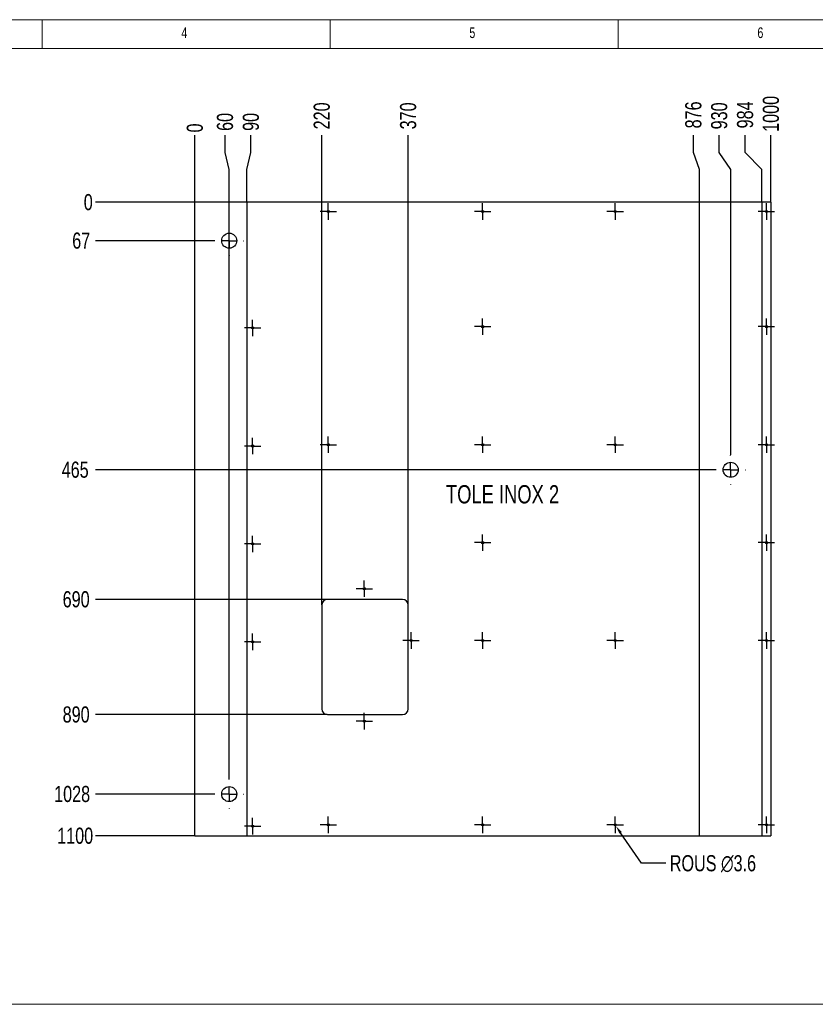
# Model space of a CAD drawing. Header units: millimetres. Extents: x 5 to 589, y 5 to 415.
# Tile 5 of 13: x 143 to 281, y 244 to 415. Entities that reach past the tile are written whole.
import ezdxf

# ---------------------------------------------------------------- set-up
doc = ezdxf.new("R2010")
doc.units = ezdxf.units.MM
doc.header["$PDSIZE"] = -1
doc.linetypes.add('CENTERX2', pattern=[20.32, 12.7, -2.54, 2.54, -2.54])
for name, color, linetype in [('COTES', 1, 'Continuous'), ('GRAVURES', 9, 'Continuous'), ('NOTES', 6, 'Continuous'), ('TRAIT-MIXTES', 3, 'CENTERX2')]:
    doc.layers.add(name, color=color, linetype=linetype)
doc.layers.add('TRAIT-FORT', color=4, linetype='Continuous', lineweight=25)
doc.styles.add('SLDTEXTSTYLE0', font='TXT', dxfattribs={"width": 0.75})
doc.dimstyles.new('SLDDIMSTYLE0', dxfattribs={"dimtxt": 2.8, "dimasz": 0.266667, "dimexe": 0, "dimexo": 0.0625, "dimgap": 0.7, "dimtad": 0, "dimtih": 1, "dimtoh": 1, "dimdec": 0, "dimlfac": 10, "dimrnd": 1e-09, "dimdsep": 46, "dimtxsty": 'SLDTEXTSTYLE0', "dimblk1": 'ORIGIN', "dimblk2": 'ORIGIN', "dimsah": 1, "dimcen": 0.09, "dimadec": 0, "dimazin": 2, "dimtfac": 1, "dimtdec": 0, "dimtofl": 0, "dimtmove": 0, "dimatfit": 3, "dimldrblk": 'ORIGIN', "dimfxl": 1, "dimfrac": 2, "dimtolj": 1, "dimtzin": 12, "dimarcsym": 0})
doc.dimstyles.new('SLDDIMSTYLE1', dxfattribs={"dimtxt": 2.8, "dimasz": 1.5, "dimexe": 0, "dimexo": 0.0625, "dimgap": 0.7, "dimtad": 0, "dimtih": 1, "dimtoh": 1, "dimdec": 0, "dimlfac": 10, "dimrnd": 1e-09, "dimzin": 12, "dimdsep": 46, "dimtxsty": 'SLDTEXTSTYLE0', "dimsah": 1, "dimcen": 0.09, "dimadec": 0, "dimazin": 3, "dimtfac": 1, "dimtdec": 0, "dimtofl": 0, "dimtmove": 0, "dimatfit": 3, "dimfxl": 1, "dimfrac": 2, "dimtolj": 1, "dimtzin": 12, "dimarcsym": 0})
doc.dimstyles.new('SLDDIMSTYLE5', dxfattribs={"dimtxt": 2.8, "dimasz": 1.5, "dimexe": 0, "dimexo": 0.0625, "dimgap": 0.7, "dimtad": 0, "dimtih": 1, "dimtoh": 1, "dimdec": 1, "dimlfac": 10, "dimrnd": 1e-09, "dimzin": 12, "dimdsep": 46, "dimtxsty": 'SLDTEXTSTYLE0', "dimblk1": 'NONE', "dimsah": 1, "dimcen": 0, "dimadec": 0, "dimazin": 3, "dimtfac": 1, "dimtdec": 1, "dimtmove": 0, "dimatfit": 3, "dimldrblk": 'NONE', "dimfxl": 1, "dimfrac": 2, "dimtolj": 1, "dimtzin": 12, "dimarcsym": 0})

# ---------------------------------------------------------------- blocks, each defined once
blk = doc.blocks.new('_D_88')
at = {"layer": 'COTES', "color": 0, "lineweight": -2, "transparency": 16777216}
blk.add_line((173.52, 383.37), (173.52, 394.97), dxfattribs=at)
at = {"layer": 'Defpoints', "color": 0, "transparency": 16777216}
for p in [(173.52, 394.97), (173.52, 383.31), (173.52, 383.31)]:
    blk.add_point(p, dxfattribs=at)
at = {"layer": 'COTES', "color": 0, "transparency": 16777216, "insert": (173.52, 396.2), "char_height": 2.8, "attachment_point": 5, "rotation": 90, "style": 'SLDTEXTSTYLE0'}
blk.add_mtext('\\A1;0', dxfattribs=at)
blk = doc.blocks.new('_Origin')
at = {"color": 0, "linetype": 'ByBlock', "lineweight": -2}
blk.add_line((0, 0), (-1, 0), dxfattribs=at)
blk.add_circle((0, 0), 0.5, dxfattribs=at)
blk = doc.blocks.new('_D_89')
at = {"layer": 'COTES', "color": 0, "lineweight": -2, "transparency": 16777216}
for p, q in [((178.76, 391.97), (178.76, 394.97)), ((179.49, 388.97), (178.76, 391.97)), ((179.49, 283.18), (179.49, 388.97))]:
    blk.add_line(p, q, dxfattribs=at)
at = {"layer": 'Defpoints', "color": 0, "transparency": 16777216}
for p in [(178.76, 394.97), (173.52, 383.31), (179.49, 283.12)]:
    blk.add_point(p, dxfattribs=at)
at = {"layer": 'COTES', "color": 0, "transparency": 16777216, "insert": (178.76, 397.25), "char_height": 2.8, "attachment_point": 5, "rotation": 90, "style": 'SLDTEXTSTYLE0'}
blk.add_mtext('\\A1;60', dxfattribs=at)
blk = doc.blocks.new('_D_90')
at = {"layer": 'COTES', "color": 0, "lineweight": -2, "transparency": 16777216}
for p, q in [((183.25, 391.97), (183.25, 394.97)), ((182.53, 388.97), (183.25, 391.97)), ((182.53, 383.37), (182.53, 388.97))]:
    blk.add_line(p, q, dxfattribs=at)
at = {"layer": 'Defpoints', "color": 0, "transparency": 16777216}
for p in [(183.25, 394.97), (173.52, 383.31), (182.53, 383.31)]:
    blk.add_point(p, dxfattribs=at)
at = {"layer": 'COTES', "color": 0, "transparency": 16777216, "insert": (183.25, 397.25), "char_height": 2.8, "attachment_point": 5, "rotation": 90, "style": 'SLDTEXTSTYLE0'}
blk.add_mtext('\\A1;90', dxfattribs=at)
blk = doc.blocks.new('_D_91')
at = {"layer": 'COTES', "color": 0, "lineweight": -2, "transparency": 16777216}
blk.add_line((195.55, 313.42), (195.55, 394.97), dxfattribs=at)
at = {"layer": 'Defpoints', "color": 0, "transparency": 16777216}
for p in [(195.55, 394.97), (173.52, 383.31), (195.55, 313.36)]:
    blk.add_point(p, dxfattribs=at)
at = {"layer": 'COTES', "color": 0, "transparency": 16777216, "insert": (195.55, 398.3), "char_height": 2.8, "attachment_point": 5, "rotation": 90, "style": 'SLDTEXTSTYLE0'}
blk.add_mtext('\\A1;220', dxfattribs=at)
blk = doc.blocks.new('_D_92')
at = {"layer": 'COTES', "color": 0, "lineweight": -2, "transparency": 16777216}
blk.add_line((210.55, 304.42), (210.55, 394.97), dxfattribs=at)
at = {"layer": 'Defpoints', "color": 0, "transparency": 16777216}
for p in [(210.55, 394.97), (173.52, 383.31), (210.55, 304.36)]:
    blk.add_point(p, dxfattribs=at)
at = {"layer": 'COTES', "color": 0, "transparency": 16777216, "insert": (210.55, 398.3), "char_height": 2.8, "attachment_point": 5, "rotation": 90, "style": 'SLDTEXTSTYLE0'}
blk.add_mtext('\\A1;370', dxfattribs=at)
blk = doc.blocks.new('_D_93')
at = {"layer": 'COTES', "color": 0, "lineweight": -2, "transparency": 16777216}
for p, q in [((260.06, 391.97), (260.06, 394.97)), ((261.13, 388.97), (260.06, 391.97)), ((261.13, 383.37), (261.13, 388.97))]:
    blk.add_line(p, q, dxfattribs=at)
at = {"layer": 'Defpoints', "color": 0, "transparency": 16777216}
for p in [(260.06, 394.97), (173.52, 383.31), (261.13, 383.31)]:
    blk.add_point(p, dxfattribs=at)
at = {"layer": 'COTES', "color": 0, "transparency": 16777216, "insert": (260.06, 398.47), "char_height": 2.8, "attachment_point": 5, "rotation": 90, "style": 'SLDTEXTSTYLE0'}
blk.add_mtext('\\A1;876', dxfattribs=at)
blk = doc.blocks.new('_D_94')
at = {"layer": 'COTES', "color": 0, "lineweight": -2, "transparency": 16777216}
for p, q in [((264.55, 391.97), (264.55, 394.97)), ((266.53, 388.97), (264.55, 391.97)), ((266.53, 339.48), (266.53, 388.97))]:
    blk.add_line(p, q, dxfattribs=at)
at = {"layer": 'Defpoints', "color": 0, "transparency": 16777216}
for p in [(264.55, 394.97), (173.52, 383.31), (266.53, 339.42)]:
    blk.add_point(p, dxfattribs=at)
at = {"layer": 'COTES', "color": 0, "transparency": 16777216, "insert": (264.55, 398.3), "char_height": 2.8, "attachment_point": 5, "rotation": 90, "style": 'SLDTEXTSTYLE0'}
blk.add_mtext('\\A1;930', dxfattribs=at)
blk = doc.blocks.new('_D_95')
at = {"layer": 'COTES', "color": 0, "lineweight": -2, "transparency": 16777216}
for p, q in [((269.04, 391.97), (269.04, 394.97)), ((271.96, 388.97), (269.04, 391.97)), ((271.96, 383.37), (271.96, 388.97))]:
    blk.add_line(p, q, dxfattribs=at)
at = {"layer": 'Defpoints', "color": 0, "transparency": 16777216}
for p in [(269.04, 394.97), (173.52, 383.31), (271.96, 383.31)]:
    blk.add_point(p, dxfattribs=at)
at = {"layer": 'COTES', "color": 0, "transparency": 16777216, "insert": (269.04, 398.47), "char_height": 2.8, "attachment_point": 5, "rotation": 90, "style": 'SLDTEXTSTYLE0'}
blk.add_mtext('\\A1;984', dxfattribs=at)
blk = doc.blocks.new('_D_96')
at = {"layer": 'COTES', "color": 0, "lineweight": -2, "transparency": 16777216}
blk.add_line((273.52, 383.37), (273.52, 394.97), dxfattribs=at)
at = {"layer": 'Defpoints', "color": 0, "transparency": 16777216}
for p in [(273.52, 394.97), (173.52, 383.31), (273.52, 383.31)]:
    blk.add_point(p, dxfattribs=at)
at = {"layer": 'COTES', "color": 0, "transparency": 16777216, "insert": (273.52, 398.65), "char_height": 2.8, "attachment_point": 5, "rotation": 90, "style": 'SLDTEXTSTYLE0'}
blk.add_mtext('\\A1;1000', dxfattribs=at)
blk = doc.blocks.new('_D_97')
at = {"layer": 'COTES', "color": 0, "lineweight": -2, "transparency": 16777216}
blk.add_line((173.46, 383.31), (156.24, 383.31), dxfattribs=at)
at = {"layer": 'Defpoints', "color": 0, "transparency": 16777216}
for p in [(156.24, 383.31), (173.52, 383.31), (173.52, 383.31)]:
    blk.add_point(p, dxfattribs=at)
at = {"layer": 'COTES', "color": 0, "transparency": 16777216, "insert": (155.01, 383.31), "char_height": 2.8, "attachment_point": 5, "style": 'SLDTEXTSTYLE0'}
blk.add_mtext('\\A1;0', dxfattribs=at)
blk = doc.blocks.new('_D_98')
at = {"layer": 'COTES', "color": 0, "lineweight": -2, "transparency": 16777216}
blk.add_line((176.86, 376.63), (156.24, 376.63), dxfattribs=at)
at = {"layer": 'Defpoints', "color": 0, "transparency": 16777216}
for p in [(173.52, 383.31), (156.24, 376.63), (176.93, 376.63)]:
    blk.add_point(p, dxfattribs=at)
at = {"layer": 'COTES', "color": 0, "transparency": 16777216, "insert": (153.79, 376.63), "char_height": 2.8, "attachment_point": 5, "style": 'SLDTEXTSTYLE0'}
blk.add_mtext('\\A1;67', dxfattribs=at)
blk = doc.blocks.new('_D_99')
at = {"layer": 'COTES', "color": 0, "lineweight": -2, "transparency": 16777216}
blk.add_line((263.9, 336.86), (156.24, 336.86), dxfattribs=at)
at = {"layer": 'Defpoints', "color": 0, "transparency": 16777216}
for p in [(173.52, 383.31), (156.24, 336.86), (263.97, 336.86)]:
    blk.add_point(p, dxfattribs=at)
at = {"layer": 'COTES', "color": 0, "transparency": 16777216, "insert": (152.74, 336.86), "char_height": 2.8, "attachment_point": 5, "style": 'SLDTEXTSTYLE0'}
blk.add_mtext('\\A1;465', dxfattribs=at)
blk = doc.blocks.new('_D_100')
at = {"layer": 'COTES', "color": 0, "lineweight": -2, "transparency": 16777216}
blk.add_line((196.49, 314.36), (156.24, 314.36), dxfattribs=at)
at = {"layer": 'Defpoints', "color": 0, "transparency": 16777216}
for p in [(173.52, 383.31), (156.24, 314.36), (196.55, 314.36)]:
    blk.add_point(p, dxfattribs=at)
at = {"layer": 'COTES', "color": 0, "transparency": 16777216, "insert": (152.91, 314.36), "char_height": 2.8, "attachment_point": 5, "style": 'SLDTEXTSTYLE0'}
blk.add_mtext('\\A1;690', dxfattribs=at)
blk = doc.blocks.new('_D_101')
at = {"layer": 'COTES', "color": 0, "lineweight": -2, "transparency": 16777216}
blk.add_line((196.49, 294.36), (156.24, 294.36), dxfattribs=at)
at = {"layer": 'Defpoints', "color": 0, "transparency": 16777216}
for p in [(173.52, 383.31), (156.24, 294.36), (196.55, 294.36)]:
    blk.add_point(p, dxfattribs=at)
at = {"layer": 'COTES', "color": 0, "transparency": 16777216, "insert": (152.91, 294.36), "char_height": 2.8, "attachment_point": 5, "style": 'SLDTEXTSTYLE0'}
blk.add_mtext('\\A1;890', dxfattribs=at)
blk = doc.blocks.new('_D_102')
at = {"layer": 'COTES', "color": 0, "lineweight": -2, "transparency": 16777216}
blk.add_line((176.86, 280.56), (156.24, 280.56), dxfattribs=at)
at = {"layer": 'Defpoints', "color": 0, "transparency": 16777216}
for p in [(173.52, 383.31), (156.24, 280.56), (176.93, 280.56)]:
    blk.add_point(p, dxfattribs=at)
at = {"layer": 'COTES', "color": 0, "transparency": 16777216, "insert": (152.21, 280.56), "char_height": 2.8, "attachment_point": 5, "style": 'SLDTEXTSTYLE0'}
blk.add_mtext('\\A1;1028', dxfattribs=at)
blk = doc.blocks.new('_D_103')
at = {"layer": 'COTES', "color": 0, "lineweight": -2, "transparency": 16777216}
blk.add_line((173.46, 273.31), (156.24, 273.31), dxfattribs=at)
at = {"layer": 'Defpoints', "color": 0, "transparency": 16777216}
for p in [(173.52, 383.31), (156.24, 273.31), (173.52, 273.31)]:
    blk.add_point(p, dxfattribs=at)
at = {"layer": 'COTES', "color": 0, "transparency": 16777216, "insert": (152.74, 273.31), "char_height": 2.8, "attachment_point": 5, "style": 'SLDTEXTSTYLE0'}
blk.add_mtext('\\A1;1100', dxfattribs=at)
blk = doc.blocks.new('_D_104')
at = {"layer": 'COTES', "color": 0, "lineweight": -2, "transparency": 16777216}
for p, q in [((246.37, 275.36), (246.58, 275.06)), ((251.06, 268.55), (247.43, 273.83)), ((255.26, 268.55), (251.06, 268.55))]:
    blk.add_line(p, q, dxfattribs=at)
at = {"layer": 'COTES', "color": 0, "transparency": 16777216}
blk.add_solid([(247.63, 273.97), (247.22, 273.68), (246.58, 275.06)], dxfattribs=at)
at = {"layer": 'Defpoints', "color": 0, "transparency": 16777216}
for p in [(246.37, 275.36), (246.58, 275.06)]:
    blk.add_point(p, dxfattribs=at)
at = {"layer": 'COTES', "color": 0, "transparency": 16777216, "insert": (255.96, 269.95), "char_height": 2.8, "attachment_point": 1, "style": 'SLDTEXTSTYLE0'}
blk.add_mtext('\\A1;ROUS ∅3.6', dxfattribs=at)
blk = doc.blocks.new('_None')
blk = doc.blocks.new('SW_CENTERMARKSYMBOL_151')
at = {"layer": 'TRAIT-MIXTES', "color": 0}
for p, q in [((-1.25, 0), (-1.43, 0)), ((0, 0), (-1.25, 0)), ((0, 1.25), (0, 1.43)), ((0, 0), (0, 1.25)), ((0, 0), (0, -1.25)), ((0, 0), (1.25, 0)), ((1.25, 0), (1.43, 0)), ((0, -1.25), (0, -1.43))]:
    blk.add_line(p, q, dxfattribs=at)
blk = doc.blocks.new('SW_CENTERMARKSYMBOL_152')
at = {"layer": 'TRAIT-MIXTES', "color": 0}
for p, q in [((-1.25, 0), (-1.43, 0)), ((0, 0), (-1.25, 0)), ((0, 1.25), (0, 1.43)), ((0, 0), (0, 1.25)), ((0, 0), (0, -1.25)), ((0, 0), (1.25, 0)), ((1.25, 0), (1.43, 0)), ((0, -1.25), (0, -1.43))]:
    blk.add_line(p, q, dxfattribs=at)
blk = doc.blocks.new('SW_CENTERMARKSYMBOL_153')
at = {"layer": 'TRAIT-MIXTES', "color": 0}
for p, q in [((-1.25, 0), (-1.43, 0)), ((0, 0), (-1.25, 0)), ((0, 1.25), (0, 1.43)), ((0, 0), (0, 1.25)), ((0, 0), (0, -1.25)), ((0, 0), (1.25, 0)), ((1.25, 0), (1.43, 0)), ((0, -1.25), (0, -1.43))]:
    blk.add_line(p, q, dxfattribs=at)
blk = doc.blocks.new('SW_CENTERMARKSYMBOL_154')
at = {"layer": 'TRAIT-MIXTES', "color": 0}
for p, q in [((-1.25, 0), (-1.43, 0)), ((0, 0), (-1.25, 0)), ((0, 1.25), (0, 1.43)), ((0, 0), (0, 1.25)), ((0, 0), (0, -1.25)), ((0, 0), (1.25, 0)), ((1.25, 0), (1.43, 0)), ((0, -1.25), (0, -1.43))]:
    blk.add_line(p, q, dxfattribs=at)
blk = doc.blocks.new('SW_CENTERMARKSYMBOL_155')
at = {"layer": 'TRAIT-MIXTES', "color": 0}
for p, q in [((-1.25, 0), (-1.43, 0)), ((0, 0), (-1.25, 0)), ((0, 1.25), (0, 1.43)), ((0, 0), (0, 1.25)), ((0, 0), (0, -1.25)), ((0, 0), (1.25, 0)), ((1.25, 0), (1.43, 0)), ((0, -1.25), (0, -1.43))]:
    blk.add_line(p, q, dxfattribs=at)
blk = doc.blocks.new('SW_CENTERMARKSYMBOL_156')
at = {"layer": 'TRAIT-MIXTES', "color": 0}
for p, q in [((-1.25, 0), (-1.43, 0)), ((0, 0), (-1.25, 0)), ((0, 1.25), (0, 1.43)), ((0, 0), (0, 1.25)), ((0, 0), (0, -1.25)), ((0, 0), (1.25, 0)), ((1.25, 0), (1.43, 0)), ((0, -1.25), (0, -1.43))]:
    blk.add_line(p, q, dxfattribs=at)
blk = doc.blocks.new('SW_CENTERMARKSYMBOL_157')
at = {"layer": 'TRAIT-MIXTES', "color": 0}
for p, q in [((-1.25, 0), (-1.43, 0)), ((0, 0), (-1.25, 0)), ((0, 1.25), (0, 1.43)), ((0, 0), (0, 1.25)), ((0, 0), (0, -1.25)), ((0, 0), (1.25, 0)), ((1.25, 0), (1.43, 0)), ((0, -1.25), (0, -1.43))]:
    blk.add_line(p, q, dxfattribs=at)
blk = doc.blocks.new('SW_CENTERMARKSYMBOL_158')
at = {"layer": 'TRAIT-MIXTES', "color": 0}
for p, q in [((-1.25, 0), (-1.43, 0)), ((0, 0), (-1.25, 0)), ((0, 1.25), (0, 1.43)), ((0, 0), (0, 1.25)), ((0, 0), (0, -1.25)), ((0, 0), (1.25, 0)), ((1.25, 0), (1.43, 0)), ((0, -1.25), (0, -1.43))]:
    blk.add_line(p, q, dxfattribs=at)
blk = doc.blocks.new('SW_CENTERMARKSYMBOL_159')
at = {"layer": 'TRAIT-MIXTES', "color": 0}
for p, q in [((-1.25, 0), (-1.43, 0)), ((0, 0), (-1.25, 0)), ((0, 1.25), (0, 1.43)), ((0, 0), (0, 1.25)), ((0, 0), (0, -1.25)), ((0, 0), (1.25, 0)), ((1.25, 0), (1.43, 0)), ((0, -1.25), (0, -1.43))]:
    blk.add_line(p, q, dxfattribs=at)
blk = doc.blocks.new('SW_CENTERMARKSYMBOL_160')
at = {"layer": 'TRAIT-MIXTES', "color": 0}
for p, q in [((-1.25, 0), (-1.43, 0)), ((0, 0), (-1.25, 0)), ((0, 1.25), (0, 1.43)), ((0, 0), (0, 1.25)), ((0, 0), (0, -1.25)), ((0, 0), (1.25, 0)), ((1.25, 0), (1.43, 0)), ((0, -1.25), (0, -1.43))]:
    blk.add_line(p, q, dxfattribs=at)
blk = doc.blocks.new('SW_CENTERMARKSYMBOL_161')
at = {"layer": 'TRAIT-MIXTES', "color": 0}
for p, q in [((-1.25, 0), (-1.43, 0)), ((0, 0), (-1.25, 0)), ((0, 1.25), (0, 1.43)), ((0, 0), (0, 1.25)), ((0, 0), (0, -1.25)), ((0, 0), (1.25, 0)), ((1.25, 0), (1.43, 0)), ((0, -1.25), (0, -1.43))]:
    blk.add_line(p, q, dxfattribs=at)
blk = doc.blocks.new('SW_CENTERMARKSYMBOL_162')
at = {"layer": 'TRAIT-MIXTES', "color": 0}
for p, q in [((-1.25, 0), (-1.43, 0)), ((0, 0), (-1.25, 0)), ((0, 1.25), (0, 1.43)), ((0, 0), (0, 1.25)), ((0, 0), (0, -1.25)), ((0, 0), (1.25, 0)), ((1.25, 0), (1.43, 0)), ((0, -1.25), (0, -1.43))]:
    blk.add_line(p, q, dxfattribs=at)
blk = doc.blocks.new('SW_CENTERMARKSYMBOL_163')
at = {"layer": 'TRAIT-MIXTES', "color": 0}
for p, q in [((-1.25, 0), (-1.43, 0)), ((0, 0), (-1.25, 0)), ((0, 1.25), (0, 1.43)), ((0, 0), (0, 1.25)), ((0, 0), (0, -1.25)), ((0, 0), (1.25, 0)), ((1.25, 0), (1.43, 0)), ((0, -1.25), (0, -1.43))]:
    blk.add_line(p, q, dxfattribs=at)
blk = doc.blocks.new('SW_CENTERMARKSYMBOL_164')
at = {"layer": 'TRAIT-MIXTES', "color": 0}
for p, q in [((-1.25, 0), (-1.43, 0)), ((0, 0), (-1.25, 0)), ((0, 1.25), (0, 1.43)), ((0, 0), (0, 1.25)), ((0, 0), (0, -1.25)), ((0, 0), (1.25, 0)), ((1.25, 0), (1.43, 0)), ((0, -1.25), (0, -1.43))]:
    blk.add_line(p, q, dxfattribs=at)
blk = doc.blocks.new('SW_CENTERMARKSYMBOL_165')
at = {"layer": 'TRAIT-MIXTES', "color": 0}
for p, q in [((-1.25, 0), (-1.43, 0)), ((0, 0), (-1.25, 0)), ((0, 1.25), (0, 1.43)), ((0, 0), (0, 1.25)), ((0, 0), (0, -1.25)), ((0, 0), (1.25, 0)), ((1.25, 0), (1.43, 0)), ((0, -1.25), (0, -1.43))]:
    blk.add_line(p, q, dxfattribs=at)
blk = doc.blocks.new('SW_CENTERMARKSYMBOL_166')
at = {"layer": 'TRAIT-MIXTES', "color": 0}
for p, q in [((-1.25, 0), (-1.43, 0)), ((0, 0), (-1.25, 0)), ((0, 1.25), (0, 1.43)), ((0, 0), (0, 1.25)), ((0, 0), (0, -1.25)), ((0, 0), (1.25, 0)), ((1.25, 0), (1.43, 0)), ((0, -1.25), (0, -1.43))]:
    blk.add_line(p, q, dxfattribs=at)
blk = doc.blocks.new('SW_CENTERMARKSYMBOL_167')
at = {"layer": 'TRAIT-MIXTES', "color": 0}
for p, q in [((-1.25, 0), (-1.43, 0)), ((0, 0), (-1.25, 0)), ((0, 1.25), (0, 1.43)), ((0, 0), (0, 1.25)), ((0, 0), (0, -1.25)), ((0, 0), (1.25, 0)), ((1.25, 0), (1.43, 0)), ((0, -1.25), (0, -1.43))]:
    blk.add_line(p, q, dxfattribs=at)
blk = doc.blocks.new('SW_CENTERMARKSYMBOL_168')
at = {"layer": 'TRAIT-MIXTES', "color": 0}
for p, q in [((-1.25, 0), (-1.43, 0)), ((0, 0), (-1.25, 0)), ((0, 1.25), (0, 1.43)), ((0, 0), (0, 1.25)), ((0, 0), (0, -1.25)), ((0, 0), (1.25, 0)), ((1.25, 0), (1.43, 0)), ((0, -1.25), (0, -1.43))]:
    blk.add_line(p, q, dxfattribs=at)
blk = doc.blocks.new('SW_CENTERMARKSYMBOL_169')
at = {"layer": 'TRAIT-MIXTES', "color": 0}
for p, q in [((-1.25, 0), (-1.43, 0)), ((0, 0), (-1.25, 0)), ((0, 1.25), (0, 1.43)), ((0, 0), (0, 1.25)), ((0, 0), (0, -1.25)), ((0, 0), (1.25, 0)), ((1.25, 0), (1.43, 0)), ((0, -1.25), (0, -1.43))]:
    blk.add_line(p, q, dxfattribs=at)
blk = doc.blocks.new('SW_CENTERMARKSYMBOL_170')
at = {"layer": 'TRAIT-MIXTES', "color": 0}
for p, q in [((-1.25, 0), (-1.43, 0)), ((0, 0), (-1.25, 0)), ((0, 1.25), (0, 1.43)), ((0, 0), (0, 1.25)), ((0, 0), (0, -1.25)), ((0, 0), (1.25, 0)), ((1.25, 0), (1.43, 0)), ((0, -1.25), (0, -1.43))]:
    blk.add_line(p, q, dxfattribs=at)
blk = doc.blocks.new('SW_CENTERMARKSYMBOL_171')
at = {"layer": 'TRAIT-MIXTES', "color": 0}
for p, q in [((-1.25, 0), (-1.43, 0)), ((0, 0), (-1.25, 0)), ((0, 1.25), (0, 1.43)), ((0, 0), (0, 1.25)), ((0, 0), (0, -1.25)), ((0, 0), (1.25, 0)), ((1.25, 0), (1.43, 0)), ((0, -1.25), (0, -1.43))]:
    blk.add_line(p, q, dxfattribs=at)
blk = doc.blocks.new('SW_CENTERMARKSYMBOL_172')
at = {"layer": 'TRAIT-MIXTES', "color": 0}
for p, q in [((-1.25, 0), (-1.43, 0)), ((0, 0), (-1.25, 0)), ((0, 1.25), (0, 1.43)), ((0, 0), (0, 1.25)), ((0, 0), (0, -1.25)), ((0, 0), (1.25, 0)), ((1.25, 0), (1.43, 0)), ((0, -1.25), (0, -1.43))]:
    blk.add_line(p, q, dxfattribs=at)
blk = doc.blocks.new('SW_CENTERMARKSYMBOL_173')
at = {"layer": 'TRAIT-MIXTES', "color": 0}
for p, q in [((-1.25, 0), (-1.43, 0)), ((0, 0), (-1.25, 0)), ((0, 1.25), (0, 1.43)), ((0, 0), (0, 1.25)), ((0, 0), (0, -1.25)), ((0, 0), (1.25, 0)), ((1.25, 0), (1.43, 0)), ((0, -1.25), (0, -1.43))]:
    blk.add_line(p, q, dxfattribs=at)
blk = doc.blocks.new('SW_CENTERMARKSYMBOL_174')
at = {"layer": 'TRAIT-MIXTES', "color": 0}
for p, q in [((-1.25, 0), (-1.43, 0)), ((0, 0), (-1.25, 0)), ((0, 1.25), (0, 1.43)), ((0, 0), (0, 1.25)), ((0, 0), (0, -1.25)), ((0, 0), (1.25, 0)), ((1.25, 0), (1.43, 0)), ((0, -1.25), (0, -1.43))]:
    blk.add_line(p, q, dxfattribs=at)
blk = doc.blocks.new('SW_CENTERMARKSYMBOL_175')
at = {"layer": 'TRAIT-MIXTES', "color": 0}
for p, q in [((-1.25, 0), (-1.43, 0)), ((0, 0), (-1.25, 0)), ((0, 1.25), (0, 1.43)), ((0, 0), (0, 1.25)), ((0, 0), (0, -1.25)), ((0, 0), (1.25, 0)), ((1.25, 0), (1.43, 0)), ((0, -1.25), (0, -1.43))]:
    blk.add_line(p, q, dxfattribs=at)
blk = doc.blocks.new('SW_CENTERMARKSYMBOL_176')
at = {"layer": 'TRAIT-MIXTES', "color": 0}
for p, q in [((-1.25, 0), (-1.43, 0)), ((0, 0), (-1.25, 0)), ((0, 1.25), (0, 1.43)), ((0, 0), (0, 1.25)), ((0, 0), (0, -1.25)), ((0, 0), (1.25, 0)), ((1.25, 0), (1.43, 0)), ((0, -1.25), (0, -1.43))]:
    blk.add_line(p, q, dxfattribs=at)
blk = doc.blocks.new('SW_CENTERMARKSYMBOL_177')
at = {"layer": 'TRAIT-MIXTES', "color": 0}
for p, q in [((-1.25, 0), (-1.43, 0)), ((0, 0), (-1.25, 0)), ((0, 1.25), (0, 1.43)), ((0, 0), (0, 1.25)), ((0, 0), (0, -1.25)), ((0, 0), (1.25, 0)), ((1.25, 0), (1.43, 0)), ((0, -1.25), (0, -1.43))]:
    blk.add_line(p, q, dxfattribs=at)
blk = doc.blocks.new('SW_CENTERMARKSYMBOL_178')
at = {"layer": 'TRAIT-MIXTES', "color": 0}
for p, q in [((0, 2.5), (0, 2.56)), ((-2.5, 0), (-2.56, 0)), ((0, 0), (-1.25, 0)), ((0, 0), (0, 1.25)), ((0, 0), (0, -1.25)), ((0, 0), (1.25, 0)), ((2.5, 0), (2.56, 0)), ((0, -2.5), (0, -2.56))]:
    blk.add_line(p, q, dxfattribs=at)
blk = doc.blocks.new('SW_CENTERMARKSYMBOL_179')
at = {"layer": 'TRAIT-MIXTES', "color": 0}
for p, q in [((0, 2.5), (0, 2.56)), ((-2.5, 0), (-2.56, 0)), ((0, 0), (-1.25, 0)), ((0, 0), (0, 1.25)), ((0, 0), (0, -1.25)), ((0, 0), (1.25, 0)), ((2.5, 0), (2.56, 0)), ((0, -2.5), (0, -2.56))]:
    blk.add_line(p, q, dxfattribs=at)
blk = doc.blocks.new('SW_CENTERMARKSYMBOL_180')
at = {"layer": 'TRAIT-MIXTES', "color": 0}
for p, q in [((0, 2.5), (0, 2.56)), ((-2.5, 0), (-2.56, 0)), ((0, 0), (-1.25, 0)), ((0, 0), (0, 1.25)), ((0, 0), (0, -1.25)), ((0, 0), (1.25, 0)), ((2.5, 0), (2.56, 0)), ((0, -2.5), (0, -2.56))]:
    blk.add_line(p, q, dxfattribs=at)

msp = doc.modelspace()

# ---------------------------------------------------------------- linework, layer by layer
at = {"lineweight": 18}
for p, q in [((589, 415), (5, 415)), ((147, 410), (147, 415)), ((197, 415), (197, 410)), ((247, 410), (247, 415)), ((584, 410), (10, 410)), ((13.792, 244.06), (579.436, 244.06))]:
    msp.add_line(p, q, dxfattribs=at)
at = {"layer": 'GRAVURES', "lineweight": 25}
for p, q in [((182.525, 383.31), (182.525, 273.31)), ((261.125, 273.31), (261.125, 383.31)), ((271.958, 383.31), (271.958, 273.31))]:
    msp.add_line(p, q, dxfattribs=at)
for centre in [(266.525, 336.86), (179.485, 280.56)]:
    msp.add_circle(centre, 1.31, dxfattribs=at)
at = {"layer": 'TRAIT-FORT', "lineweight": 25}
for p, q in [((182.525, 383.31), (173.525, 383.31)), ((173.525, 273.31), (173.525, 383.31)), ((261.125, 383.31), (182.525, 383.31)), ((271.958, 383.31), (261.125, 383.31)), ((273.525, 383.31), (271.958, 383.31)), ((273.525, 383.31), (273.525, 273.31)), ((195.55, 313.36), (195.55, 295.36)), ((209.55, 314.36), (196.55, 314.36)), ((210.55, 295.36), (210.55, 313.36)), ((196.55, 294.36), (209.55, 294.36)), ((173.525, 273.31), (182.525, 273.31)), ((182.525, 273.31), (261.125, 273.31)), ((261.125, 273.31), (271.958, 273.31)), ((271.958, 273.31), (273.525, 273.31))]:
    msp.add_line(p, q, dxfattribs=at)
for centre, radius in [((196.684, 381.71), 0.18), ((223.475, 381.71), 0.18), ((246.475, 381.71), 0.18), ((272.734, 381.71), 0.18), ((179.485, 376.63), 1.31), ((183.55, 361.488), 0.18), ((223.475, 361.71), 0.18), ((272.734, 361.71), 0.18), ((183.55, 340.988), 0.18), ((196.684, 341.21), 0.18), ((223.475, 341.21), 0.18), ((246.475, 341.21), 0.18), ((272.734, 341.21), 0.18), ((183.55, 323.988), 0.18), ((223.475, 324.21), 0.18), ((272.734, 324.21), 0.18), ((202.925, 316.21), 0.18), ((183.55, 306.988), 0.18), ((211.05, 307.21), 0.18), ((223.475, 307.21), 0.18), ((246.475, 307.21), 0.18), ((272.734, 307.21), 0.18), ((202.925, 293.21), 0.18), ((196.684, 275.21), 0.18), ((223.475, 275.21), 0.18), ((246.475, 275.21), 0.18), ((272.734, 275.21), 0.18), ((183.55, 274.988), 0.18)]:
    msp.add_circle(centre, radius, dxfattribs=at)
for centre, start, end in [((196.55, 313.36), 90, 180), ((209.55, 313.36), 0, 90), ((196.55, 295.36), 180, 270), ((209.55, 295.36), 270, 0)]:
    msp.add_arc(centre, 1, start, end, dxfattribs=at)

# ---------------------------------------------------------------- block references
at = {"layer": 'TRAIT-MIXTES', "color": 3}
for name, p in [('SW_CENTERMARKSYMBOL_163', (196.684, 381.71)), ('SW_CENTERMARKSYMBOL_177', (223.475, 381.71)), ('SW_CENTERMARKSYMBOL_164', (246.475, 381.71)), ('SW_CENTERMARKSYMBOL_169', (272.734, 381.71)), ('SW_CENTERMARKSYMBOL_178', (179.485, 376.63)), ('SW_CENTERMARKSYMBOL_159', (183.55, 361.488)), ('SW_CENTERMARKSYMBOL_158', (223.475, 361.71)), ('SW_CENTERMARKSYMBOL_157', (272.734, 361.71)), ('SW_CENTERMARKSYMBOL_171', (183.55, 340.988)), ('SW_CENTERMARKSYMBOL_162', (196.684, 341.21)), ('SW_CENTERMARKSYMBOL_176', (223.475, 341.21)), ('SW_CENTERMARKSYMBOL_165', (246.475, 341.21)), ('SW_CENTERMARKSYMBOL_170', (272.734, 341.21)), ('SW_CENTERMARKSYMBOL_180', (266.525, 336.86)), ('SW_CENTERMARKSYMBOL_154', (183.55, 323.988)), ('SW_CENTERMARKSYMBOL_155', (223.475, 324.21)), ('SW_CENTERMARKSYMBOL_156', (272.734, 324.21)), ('SW_CENTERMARKSYMBOL_152', (202.925, 316.21)), ('SW_CENTERMARKSYMBOL_172', (183.55, 306.988)), ('SW_CENTERMARKSYMBOL_153', (211.05, 307.21)), ('SW_CENTERMARKSYMBOL_175', (223.475, 307.21)), ('SW_CENTERMARKSYMBOL_166', (246.475, 307.21)), ('SW_CENTERMARKSYMBOL_160', (272.734, 307.21)), ('SW_CENTERMARKSYMBOL_151', (202.925, 293.21)), ('SW_CENTERMARKSYMBOL_179', (179.485, 280.56)), ('SW_CENTERMARKSYMBOL_173', (183.55, 274.988)), ('SW_CENTERMARKSYMBOL_161', (196.684, 275.21)), ('SW_CENTERMARKSYMBOL_174', (223.475, 275.21)), ('SW_CENTERMARKSYMBOL_167', (246.475, 275.21)), ('SW_CENTERMARKSYMBOL_168', (272.734, 275.21))]:
    msp.add_blockref(name, p, dxfattribs=at)

# ---------------------------------------------------------------- texts
at = {"layer": 'NOTES', "attachment_point": 1, "style": 'SLDTEXTSTYLE0'}
for s, insert, char_height in [('6', (271.167, 413.668), 1.852), ('4', (171.167, 413.668), 1.852), ('5', (221.167, 413.668), 1.852), ('TOLE INOX 2', (217.105, 334.194), 3.175)]:
    msp.add_mtext(s, dxfattribs=dict(at, insert=insert, char_height=char_height))

# ---------------------------------------------------------------- dimensions: what is measured, and where the dimension line sits
at = {"layer": 'COTES'}
for feature_location, offset, dtype, origin, dimstyle, picture, middle in [((273.525, 383.31), (0, 11.661), 1, (173.525, 383.31), 'SLDDIMSTYLE1', '_D_96', (273.525, 398.646)), ((261.125, 383.31), (-1.069, 11.661), 1, (173.525, 383.31), 'SLDDIMSTYLE1', '_D_93', (260.057, 398.471)), ((271.958, 383.31), (-2.923, 11.661), 1, (173.525, 383.31), 'SLDDIMSTYLE1', '_D_95', (269.035, 398.471)), ((195.55, 313.36), (0, 81.611), 1, (173.525, 383.31), 'SLDDIMSTYLE1', '_D_91', (195.55, 398.296)), ((210.55, 304.36), (0, 90.611), 1, (173.525, 383.31), 'SLDDIMSTYLE1', '_D_92', (210.55, 398.296)), ((266.525, 339.42), (-1.979, 55.551), 1, (173.525, 383.31), 'SLDDIMSTYLE1', '_D_94', (264.546, 398.296)), ((179.485, 283.12), (-0.725, 111.851), 1, (173.525, 383.31), 'SLDDIMSTYLE1', '_D_89', (178.76, 397.246)), ((182.525, 383.31), (0.725, 11.661), 1, (173.525, 383.31), 'SLDDIMSTYLE1', '_D_90', (183.25, 397.246)), ((173.524868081, 383.309514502), (0, 11.661283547), 1, (173.524868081, 383.309514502), 'SLDDIMSTYLE0', '_D_88', (173.524868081, 396.195798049)), ((173.524868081, 383.309514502), (-17.287619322, 0), 0, (173.524868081, 383.309514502), 'SLDDIMSTYLE0', '_D_97', (155.012248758, 383.309514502)), ((176.925157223, 280.559514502), (-20.687908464, 0), 0, (173.524868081, 383.309514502), 'SLDDIMSTYLE1', '_D_102', (152.212248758, 280.559514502)), ((173.525, 273.31), (-17.288, 0), 0, (173.525, 383.31), 'SLDDIMSTYLE1', '_D_103', (152.737, 273.31)), ((263.965157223, 336.859514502), (-107.727908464, 0), 0, (173.524868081, 383.309514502), 'SLDDIMSTYLE1', '_D_99', (152.737248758, 336.859514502)), ((196.549857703, 314.359514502), (-40.312608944, 0), 0, (173.524868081, 383.309514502), 'SLDDIMSTYLE1', '_D_100', (152.912248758, 314.359514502)), ((196.549857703, 294.359514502), (-40.312608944, 0), 0, (173.524868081, 383.309514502), 'SLDDIMSTYLE1', '_D_101', (152.912248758, 294.359514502)), ((176.925, 376.63), (-20.688, 0), 0, (173.525, 383.31), 'SLDDIMSTYLE1', '_D_98', (153.787, 376.63))]:
    dim = msp.add_ordinate_dim(feature_location=feature_location, offset=offset, dtype=dtype, origin=origin, dimstyle=dimstyle, dxfattribs=at)
    dim.commit()
    dim.dimension.update_dxf_attribs({"geometry": picture, "text_midpoint": middle})
dim = msp.add_diameter_dim_2p(p1=(246.373, 275.358), p2=(246.577, 275.061), text='ROUS <>', dimstyle='SLDDIMSTYLE5', dxfattribs=at)
dim.commit()
dim.dimension.update_dxf_attribs({"geometry": '_D_104', "text_midpoint": (264.361, 268.548), "dimtype": 163})

doc.saveas('drawing.dxf')
